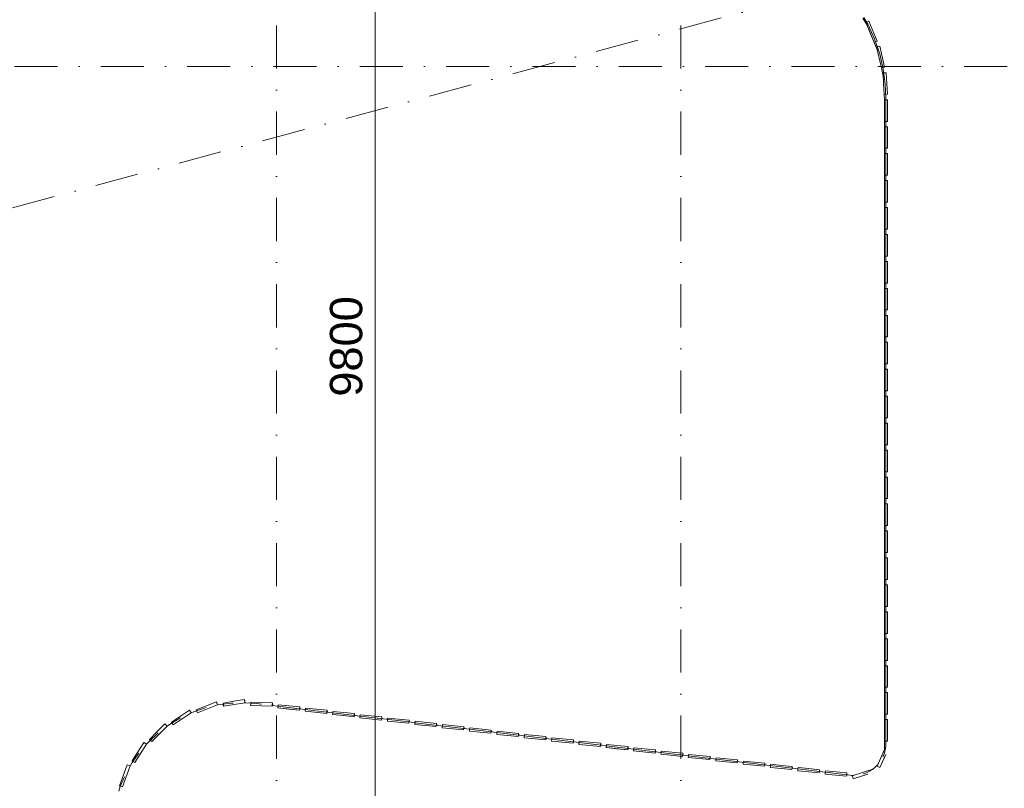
# Model space of a CAD drawing. Header units: millimetres. Extents: x -2530 to 151695, y -8763 to 71774.
# Tile 10 of 217: x 22412 to 31538, y 18094 to 25221. Entities that reach past the tile are written whole.
import ezdxf

# ---------------------------------------------------------------- set-up
doc = ezdxf.new("R2010")
doc.units = ezdxf.units.MM
doc.linetypes.add('RR_Level', pattern=[800, 400, -200, 0, -200])
for name, color, linetype, lineweight in [('A-____-____-DIMS', 211, 'Continuous', 9), ('A-____-____-DIMS-200', 211, 'Continuous', 9), ('A-FLOR-____-OTLN', 192, 'Continuous', 18), ('A-WALL-____-OTLN', 113, 'Continuous', 18), ('S-GRID-____-OTLN', 1, 'Continuous', 9)]:
    doc.layers.add(name, color=color, linetype=linetype, lineweight=lineweight)
doc.styles.add('Arial_2', font='arial.ttf', dxfattribs={"height": 300})
doc.dimstyles.new('1_5mm_interne_maten_en_details', dxfattribs={"dimscale": 304.8, "dimtxt": 1.004192, "dimasz": 1.83727, "dimexe": 0.984252, "dimexo": 0.0625, "dimgap": 0.098425, "dimtad": 1, "dimdec": 0, "dimlfac": 304.8, "dimzin": 0, "dimdsep": 46, "dimtxsty": 'Arial_2', "dimblk1": 'DOTSMALL', "dimblk2": 'DOTSMALL', "dimsah": 1, "dimcen": 0.09, "dimdle": 1.181102, "dimazin": 0, "dimtfac": 1, "dimtdec": 4, "dimtix": 1, "dimtmove": 0, "dimatfit": 3, "dimfxl": 0.003229, "dimfxlon": 1, "dimtvp": 1, "dimtfill": 1, "dimtolj": 1, "dimtzin": 0, "dimlwd": 13, "dimlwe": 13, "dimarcsym": 2})

# ---------------------------------------------------------------- blocks, each defined once
blk = doc.blocks.new('027_Gilde - ATC_FacadeModel_rvt-1-plot_V1 Copy 1')
at = {"layer": 'A-FLOR-____-OTLN', "color": 210}
for p, q in [((30273.9, 25179.9), (30237.9, 25241.7)), ((30336.2, 25043.1), (30273.9, 25179.9)), ((30336.2, 25043.1), (30345.2, 25016.6)), ((30345.2, 25016.6), (30383.6, 24903.7)), ((30383.6, 24903.7), (30416.4, 24763.9)), ((30435.4, 24625.8), (30416.4, 24763.9)), ((30441.5, 24491), (30435.4, 24625.8)), ((30441.5, 24491), (30441.5, 18513.2)), ((24125.5, 18838.5), (24008.4, 18797)), ((24125.5, 18838.5), (24140.8, 18842.2)), ((24368.8, 18884.1), (24246.3, 18867.7)), ((24390.1, 18884.8), (24368.8, 18884.1)), ((24499.6, 18887.3), (24611.2, 18879.5)), ((24611.2, 18879.5), (24653.4, 18874.4)), ((24753.4, 18862.3), (25260.2, 18801)), ((25260.2, 18801), (25568.2, 18763.8)), ((23792.3, 18680.4), (23896.8, 18743.9)), ((23906.1, 18748.4), (23896.8, 18743.9)), ((24008.4, 18797), (24001.9, 18793.9)), ((25568.2, 18763.8), (26020.9, 18709.1)), ((26020.9, 18709.1), (26075.4, 18702.5)), ((23792.3, 18680.4), (23779.5, 18670.7)), ((26075.4, 18702.5), (26582.6, 18641.2)), ((26582.6, 18641.2), (26781.6, 18617.1)), ((26781.6, 18617.1), (27288.7, 18555.8)), ((23608, 18525.9), (23589.4, 18504.8)), ((23608, 18525.9), (23696.3, 18607.8)), ((27288.7, 18555.8), (27542.3, 18525.2)), ((27542.3, 18525.2), (27597, 18518.6)), ((27597, 18518.6), (28556.6, 18402.6)), ((30426.7, 18420.1), (30435, 18451)), ((30439.9, 18482.2), (30435, 18451)), ((30441.5, 18513.2), (30439.9, 18482.2)), ((23455.4, 18333.5), (23516.8, 18419.6)), ((28556.6, 18402.6), (28611.4, 18396)), ((28611.4, 18396), (29625.8, 18273.4)), ((30415.1, 18390.1), (30412.2, 18384.6)), ((30426.7, 18420.1), (30415.1, 18390.1)), ((23455.4, 18333.5), (23436.5, 18300.1)), ((29625.8, 18273.4), (30105.5, 18215.4)), ((30289.6, 18252.3), (30261, 18238)), ((30316.2, 18269.3), (30289.6, 18252.3)), ((30316.2, 18269.3), (30340.5, 18288.7)), ((30362.6, 18310.5), (30340.5, 18288.7)), ((23344.3, 18111.5), (23382.5, 18198.8)), ((30105.5, 18215.4), (30136.5, 18213.2)), ((30136.5, 18213.2), (30142.9, 18213.5)), ((30230.9, 18226.8), (30261, 18238)), ((23344.3, 18111.5), (23330.1, 18066.9))]:
    blk.add_line(p, q, dxfattribs=at)
at = {"layer": 'A-WALL-____-OTLN', "color": 210}
for p, q in [((30226.6, 25234.7), (30267.1, 25169.7)), ((30226.6, 25234.7), (30267.1, 25169.7)), ((30256, 25196.7), (30269.9, 25202.4)), ((30269.9, 25202.4), (30256, 25196.7)), ((30256, 25196.7), (30332.2, 25011.3)), ((30256, 25196.7), (30294.1, 25104)), ((30283.7, 25208.1), (30269.9, 25202.4)), ((30283.7, 25208.1), (30269.9, 25202.4)), ((30359.9, 25022.7), (30283.7, 25208.1)), ((30359.9, 25022.7), (30283.7, 25208.1)), ((30332.2, 25011.3), (30294.1, 25104)), ((30332.2, 25011.3), (30346, 25017)), ((30346, 25017), (30332.2, 25011.3)), ((30332.2, 25011.3), (30361.3, 24940.4)), ((30332.2, 25011.3), (30352.3, 24962.3)), ((30359.9, 25022.7), (30346, 25017)), ((30359.9, 25022.7), (30346, 25017)), ((30361.3, 24940.4), (30352.3, 24962.3)), ((30354.8, 24968.9), (30369.5, 24972.2)), ((30369.5, 24972.2), (30354.8, 24968.9)), ((30354.8, 24968.9), (30399.2, 24773.4)), ((30399.2, 24773.4), (30354.8, 24968.9)), ((30384.1, 24975.5), (30369.5, 24972.2)), ((30384.1, 24975.5), (30369.5, 24972.2)), ((30428.4, 24780.1), (30384.1, 24975.5)), ((30428.4, 24780.1), (30384.1, 24975.5)), ((30399.2, 24773.4), (30428.4, 24780.1)), ((30413.8, 24776.8), (30399.2, 24773.4)), ((30399.2, 24773.4), (30416.2, 24698.6)), ((30399.2, 24773.4), (30416.2, 24698.6)), ((30428.4, 24780.1), (30413.8, 24776.8)), ((30414.5, 24727.9), (30444.5, 24729.6)), ((30444.5, 24729.6), (30414.5, 24727.9)), ((30414.5, 24727.9), (30420.2, 24627.8)), ((30414.5, 24727.9), (30420.2, 24627.8)), ((30444.5, 24729.6), (30450.1, 24629.5)), ((30450.1, 24629.5), (30444.5, 24729.6)), ((30425.8, 24527.8), (30420.2, 24627.8)), ((30425.8, 24527.8), (30420.2, 24627.8)), ((30455.8, 24529.5), (30450.1, 24629.5)), ((30455.8, 24529.5), (30450.1, 24629.5)), ((30425.8, 24527.8), (30455.8, 24529.5)), ((30455.8, 24529.5), (30425.8, 24527.8)), ((30425.8, 24527.8), (30428.6, 24479.2)), ((30425.8, 24527.8), (30428.6, 24479.2)), ((30426.5, 24479.2), (30426.5, 24278.7)), ((30426.5, 24479.2), (30456.5, 24479.2)), ((30456.5, 24479.2), (30426.5, 24479.2)), ((30426.5, 24278.7), (30426.5, 24479.2)), ((30456.5, 24278.7), (30456.5, 24479.2)), ((30456.5, 24278.7), (30456.5, 24479.2)), ((30426.5, 24278.7), (30426.5, 24229.2)), ((30426.5, 24278.7), (30456.5, 24278.7)), ((30456.5, 24278.7), (30426.5, 24278.7)), ((30426.5, 24278.7), (30426.5, 24229.2)), ((30426.5, 24229.2), (30426.5, 24028.8)), ((30426.5, 24229.2), (30456.5, 24229.2)), ((30456.5, 24229.2), (30426.5, 24229.2)), ((30426.5, 24028.8), (30426.5, 24229.2)), ((30456.5, 24028.8), (30456.5, 24229.2)), ((30456.5, 24028.8), (30456.5, 24229.2)), ((30426.5, 24028.8), (30426.5, 23979.3)), ((30426.5, 24028.8), (30456.5, 24028.8)), ((30456.5, 24028.8), (30426.5, 24028.8)), ((30426.5, 24028.8), (30426.5, 23979.3)), ((30426.5, 23979.3), (30426.5, 23778.9)), ((30426.5, 23979.3), (30456.5, 23979.3)), ((30456.5, 23979.3), (30426.5, 23979.3)), ((30426.5, 23778.9), (30426.5, 23979.3)), ((30456.5, 23778.9), (30456.5, 23979.3)), ((30456.5, 23778.9), (30456.5, 23979.3)), ((30426.5, 23778.9), (30426.5, 23729.4)), ((30426.5, 23778.9), (30456.5, 23778.9)), ((30456.5, 23778.9), (30426.5, 23778.9)), ((30426.5, 23778.9), (30426.5, 23729.4)), ((30426.5, 23729.4), (30426.5, 23529)), ((30426.5, 23729.4), (30456.5, 23729.4)), ((30456.5, 23729.4), (30426.5, 23729.4)), ((30426.5, 23529), (30426.5, 23729.4)), ((30456.5, 23529), (30456.5, 23729.4)), ((30456.5, 23529), (30456.5, 23729.4)), ((30426.5, 23529), (30426.5, 23479.5)), ((30426.5, 23529), (30456.5, 23529)), ((30456.5, 23529), (30426.5, 23529)), ((30426.5, 23529), (30426.5, 23479.5)), ((30426.5, 23479.5), (30426.5, 23279)), ((30426.5, 23479.5), (30456.5, 23479.5)), ((30456.5, 23479.5), (30426.5, 23479.5)), ((30426.5, 23279), (30426.5, 23479.5)), ((30456.5, 23279), (30456.5, 23479.5)), ((30456.5, 23279), (30456.5, 23479.5)), ((30426.5, 23279), (30426.5, 23229.5)), ((30426.5, 23279), (30456.5, 23279)), ((30456.5, 23279), (30426.5, 23279)), ((30426.5, 23279), (30426.5, 23229.5)), ((30426.5, 23229.5), (30426.5, 23029.1)), ((30426.5, 23229.5), (30456.5, 23229.5)), ((30456.5, 23229.5), (30426.5, 23229.5)), ((30426.5, 23029.1), (30426.5, 23229.5)), ((30456.5, 23029.1), (30456.5, 23229.5)), ((30456.5, 23029.1), (30456.5, 23229.5)), ((30426.5, 23029.1), (30426.5, 22979.6)), ((30426.5, 23029.1), (30456.5, 23029.1)), ((30456.5, 23029.1), (30426.5, 23029.1)), ((30426.5, 23029.1), (30426.5, 22979.6)), ((30426.5, 22979.6), (30426.5, 22779.2)), ((30426.5, 22979.6), (30456.5, 22979.6)), ((30456.5, 22979.6), (30426.5, 22979.6)), ((30426.5, 22779.2), (30426.5, 22979.6)), ((30456.5, 22779.2), (30456.5, 22979.6)), ((30456.5, 22779.2), (30456.5, 22979.6)), ((30426.5, 22779.2), (30426.5, 22729.7)), ((30426.5, 22779.2), (30456.5, 22779.2)), ((30456.5, 22779.2), (30426.5, 22779.2)), ((30426.5, 22779.2), (30426.5, 22729.7)), ((30426.5, 22729.7), (30426.5, 22529.3)), ((30426.5, 22729.7), (30456.5, 22729.7)), ((30456.5, 22729.7), (30426.5, 22729.7)), ((30426.5, 22529.3), (30426.5, 22729.7)), ((30456.5, 22529.3), (30456.5, 22729.7)), ((30456.5, 22529.3), (30456.5, 22729.7)), ((30426.5, 22529.3), (30426.5, 22479.8)), ((30426.5, 22529.3), (30456.5, 22529.3)), ((30456.5, 22529.3), (30426.5, 22529.3)), ((30426.5, 22529.3), (30426.5, 22479.8)), ((30426.5, 22479.8), (30426.5, 22279.3)), ((30426.5, 22479.8), (30456.5, 22479.8)), ((30456.5, 22479.8), (30426.5, 22479.8)), ((30426.5, 22279.3), (30426.5, 22479.8)), ((30456.5, 22279.3), (30456.5, 22479.8)), ((30456.5, 22279.3), (30456.5, 22479.8)), ((30426.5, 22279.3), (30426.5, 22229.8)), ((30426.5, 22279.3), (30456.5, 22279.3)), ((30456.5, 22279.3), (30426.5, 22279.3)), ((30426.5, 22279.3), (30426.5, 22229.8)), ((30426.5, 22229.8), (30426.5, 22029.4)), ((30426.5, 22229.8), (30456.5, 22229.8)), ((30456.5, 22229.8), (30426.5, 22229.8)), ((30426.5, 22029.4), (30426.5, 22229.8)), ((30456.5, 22029.4), (30456.5, 22229.8)), ((30456.5, 22029.4), (30456.5, 22229.8)), ((30426.5, 22029.4), (30426.5, 21979.9)), ((30426.5, 22029.4), (30456.5, 22029.4)), ((30456.5, 22029.4), (30426.5, 22029.4)), ((30426.5, 22029.4), (30426.5, 21979.9)), ((30426.5, 21979.9), (30426.5, 21779.5)), ((30426.5, 21979.9), (30456.5, 21979.9)), ((30456.5, 21979.9), (30426.5, 21979.9)), ((30426.5, 21779.5), (30426.5, 21979.9)), ((30456.5, 21779.5), (30456.5, 21979.9)), ((30456.5, 21779.5), (30456.5, 21979.9)), ((30426.5, 21779.5), (30426.5, 21730)), ((30426.5, 21779.5), (30456.5, 21779.5)), ((30456.5, 21779.5), (30426.5, 21779.5)), ((30426.5, 21779.5), (30426.5, 21730)), ((30426.5, 21730), (30426.5, 21529.6)), ((30426.5, 21730), (30456.5, 21730)), ((30456.5, 21730), (30426.5, 21730)), ((30426.5, 21529.6), (30426.5, 21730)), ((30456.5, 21529.6), (30456.5, 21730)), ((30456.5, 21529.6), (30456.5, 21730)), ((30426.5, 21529.6), (30426.5, 21480.1)), ((30426.5, 21529.6), (30456.5, 21529.6)), ((30456.5, 21529.6), (30426.5, 21529.6)), ((30426.5, 21529.6), (30426.5, 21480.1)), ((30426.5, 21480.1), (30426.5, 21279.6)), ((30426.5, 21480.1), (30456.5, 21480.1)), ((30456.5, 21480.1), (30426.5, 21480.1)), ((30426.5, 21279.6), (30426.5, 21480.1)), ((30456.5, 21279.6), (30456.5, 21480.1)), ((30456.5, 21279.6), (30456.5, 21480.1)), ((30426.5, 21279.6), (30426.5, 21230.2)), ((30426.5, 21279.6), (30456.5, 21279.6)), ((30456.5, 21279.6), (30426.5, 21279.6)), ((30426.5, 21279.6), (30426.5, 21230.2)), ((30426.5, 21230.2), (30426.5, 21029.7)), ((30426.5, 21230.2), (30456.5, 21230.2)), ((30456.5, 21230.2), (30426.5, 21230.2)), ((30426.5, 21029.7), (30426.5, 21230.2)), ((30456.5, 21029.7), (30456.5, 21230.2)), ((30456.5, 21029.7), (30456.5, 21230.2)), ((30426.5, 21029.7), (30426.5, 20980.2)), ((30426.5, 21029.7), (30456.5, 21029.7)), ((30456.5, 21029.7), (30426.5, 21029.7)), ((30426.5, 21029.7), (30426.5, 20980.2)), ((30426.5, 20980.2), (30426.5, 20779.8)), ((30426.5, 20980.2), (30456.5, 20980.2)), ((30456.5, 20980.2), (30426.5, 20980.2)), ((30426.5, 20779.8), (30426.5, 20980.2)), ((30456.5, 20779.8), (30456.5, 20980.2)), ((30456.5, 20779.8), (30456.5, 20980.2)), ((30426.5, 20779.8), (30426.5, 20730.3)), ((30426.5, 20779.8), (30456.5, 20779.8)), ((30456.5, 20779.8), (30426.5, 20779.8)), ((30426.5, 20779.8), (30426.5, 20730.3)), ((30426.5, 20730.3), (30426.5, 20529.9)), ((30426.5, 20730.3), (30456.5, 20730.3)), ((30456.5, 20730.3), (30426.5, 20730.3)), ((30426.5, 20529.9), (30426.5, 20730.3)), ((30456.5, 20529.9), (30456.5, 20730.3)), ((30456.5, 20529.9), (30456.5, 20730.3)), ((30426.5, 20529.9), (30426.5, 20480.4)), ((30426.5, 20529.9), (30456.5, 20529.9)), ((30456.5, 20529.9), (30426.5, 20529.9)), ((30426.5, 20529.9), (30426.5, 20480.4)), ((30426.5, 20480.4), (30426.5, 20279.9)), ((30426.5, 20480.4), (30456.5, 20480.4)), ((30456.5, 20480.4), (30426.5, 20480.4)), ((30426.5, 20279.9), (30426.5, 20480.4)), ((30456.5, 20279.9), (30456.5, 20480.4)), ((30456.5, 20279.9), (30456.5, 20480.4)), ((30426.5, 20279.9), (30426.5, 20230.5)), ((30426.5, 20279.9), (30456.5, 20279.9)), ((30456.5, 20279.9), (30426.5, 20279.9)), ((30426.5, 20279.9), (30426.5, 20230.5)), ((30426.5, 20230.5), (30426.5, 20030)), ((30426.5, 20230.5), (30456.5, 20230.5)), ((30456.5, 20230.5), (30426.5, 20230.5)), ((30426.5, 20030), (30426.5, 20230.5)), ((30456.5, 20030), (30456.5, 20230.5)), ((30456.5, 20030), (30456.5, 20230.5)), ((30426.5, 20030), (30426.5, 19980.5)), ((30426.5, 20030), (30456.5, 20030)), ((30456.5, 20030), (30426.5, 20030)), ((30426.5, 20030), (30426.5, 19980.5)), ((30426.5, 19980.5), (30426.5, 19780.1)), ((30426.5, 19980.5), (30456.5, 19980.5)), ((30456.5, 19980.5), (30426.5, 19980.5)), ((30426.5, 19780.1), (30426.5, 19980.5)), ((30456.5, 19780.1), (30456.5, 19980.5)), ((30456.5, 19780.1), (30456.5, 19980.5)), ((30426.5, 19780.1), (30426.5, 19730.6)), ((30426.5, 19780.1), (30456.5, 19780.1)), ((30456.5, 19780.1), (30426.5, 19780.1)), ((30426.5, 19780.1), (30426.5, 19730.6)), ((30426.5, 19730.6), (30426.5, 19530.2)), ((30426.5, 19730.6), (30456.5, 19730.6)), ((30456.5, 19730.6), (30426.5, 19730.6)), ((30426.5, 19530.2), (30426.5, 19730.6)), ((30456.5, 19530.2), (30456.5, 19730.6)), ((30456.5, 19530.2), (30456.5, 19730.6)), ((30426.5, 19530.2), (30426.5, 19480.7)), ((30426.5, 19530.2), (30456.5, 19530.2)), ((30456.5, 19530.2), (30426.5, 19530.2)), ((30426.5, 19530.2), (30426.5, 19480.7)), ((30426.5, 19480.7), (30426.5, 19280.2)), ((30426.5, 19480.7), (30456.5, 19480.7)), ((30456.5, 19480.7), (30426.5, 19480.7)), ((30426.5, 19280.2), (30426.5, 19480.7)), ((30456.5, 19280.2), (30456.5, 19480.7)), ((30456.5, 19280.2), (30456.5, 19480.7)), ((30426.5, 19280.2), (30426.5, 19230.8)), ((30426.5, 19280.2), (30456.5, 19280.2)), ((30456.5, 19280.2), (30426.5, 19280.2)), ((30426.5, 19280.2), (30426.5, 19230.8)), ((30426.5, 19230.8), (30426.5, 19030.3)), ((30426.5, 19230.8), (30456.5, 19230.8)), ((30456.5, 19230.8), (30426.5, 19230.8)), ((30426.5, 19030.3), (30426.5, 19230.8)), ((30456.5, 19030.3), (30456.5, 19230.8)), ((30456.5, 19030.3), (30456.5, 19230.8)), ((30426.5, 19030.3), (30426.5, 18980.8)), ((30426.5, 19030.3), (30456.5, 19030.3)), ((30456.5, 19030.3), (30426.5, 19030.3)), ((30426.5, 19030.3), (30426.5, 18980.8)), ((24235.2, 18894.4), (24048.7, 18821.8)), ((24048.7, 18821.8), (24235.2, 18894.4)), ((24235.2, 18894.4), (24245.6, 18867.6)), ((24240.4, 18881), (24235.2, 18894.4)), ((24297.6, 18884.6), (24396.4, 18900.5)), ((24297.6, 18884.6), (24396.4, 18900.5)), ((24495.1, 18916.4), (24396.4, 18900.5)), ((24495.1, 18916.4), (24396.4, 18900.5)), ((24495.1, 18916.4), (24499.7, 18887.8)), ((24499.7, 18887.8), (24495.1, 18916.4)), ((24495.1, 18916.4), (24502.1, 18887.1)), ((24502.1, 18887.1), (24495.1, 18916.4)), ((24553.7, 18892.3), (24553.4, 18883.5)), ((24553.4, 18883.5), (24553.7, 18892.3)), ((24553.7, 18892.3), (24653.9, 18889)), ((24553.7, 18892.3), (24653.9, 18889)), ((30426.5, 18980.8), (30426.5, 18780.4)), ((30426.5, 18980.8), (30456.5, 18980.8)), ((30456.5, 18980.8), (30426.5, 18980.8)), ((30426.5, 18780.4), (30426.5, 18980.8)), ((30456.5, 18780.4), (30456.5, 18980.8)), ((30456.5, 18780.4), (30456.5, 18980.8)), ((23986.1, 18818.2), (23818.3, 18707.8)), ((23818.3, 18707.8), (23986.1, 18818.2)), ((23986.1, 18818.2), (24001.8, 18794.2)), ((24001.8, 18794.2), (23986.1, 18818.2)), ((24048.7, 18821.8), (24051.1, 18812.1)), ((24048.7, 18821.8), (24052.3, 18812.6)), ((24052.3, 18812.6), (24048.7, 18821.8)), ((24048.7, 18821.8), (24051.1, 18812.1)), ((24054.1, 18807.9), (24059.1, 18795)), ((24059.1, 18795), (24054.1, 18807.9)), ((24059.1, 18795), (24245.6, 18867.6)), ((24059.1, 18795), (24245.6, 18867.6)), ((24245.6, 18867.6), (24240.4, 18881)), ((24297.6, 18884.6), (24299.2, 18874.8)), ((24299.2, 18874.8), (24297.6, 18884.6)), ((24302.3, 18856), (24299.9, 18870.3)), ((24302.3, 18856), (24300, 18869.9)), ((24302.3, 18856), (24401, 18871.9)), ((24302.3, 18856), (24401, 18871.9)), ((24302.3, 18856), (24302.9, 18853.5)), ((24302.9, 18853.5), (24302.3, 18856)), ((24499.7, 18887.8), (24401, 18871.9)), ((24401, 18871.9), (24499.7, 18887.8)), ((24552.8, 18863.1), (24553.3, 18877.7)), ((24552.8, 18863.1), (24553.3, 18877.7)), ((24552.8, 18863.1), (24653, 18859.8)), ((24552.8, 18863.1), (24653, 18859.8)), ((24753.1, 18856.5), (24653, 18859.8)), ((24653, 18859.8), (24753.1, 18856.5)), ((24754.1, 18885.7), (24653.9, 18889)), ((24754.1, 18885.7), (24653.9, 18889)), ((24753.1, 18856.5), (24753.6, 18871.1)), ((24753.1, 18856.5), (24753.6, 18871.1)), ((24754.1, 18885.7), (24753.6, 18871.1)), ((24753.6, 18871.1), (24754.1, 18885.7)), ((24754.1, 18885.7), (24760.1, 18861.5)), ((24760.1, 18861.5), (24754.1, 18885.7)), ((24807.4, 18855.8), (24805.7, 18839.1)), ((24805.7, 18839.1), (24807.2, 18853.7)), ((24805.7, 18839.1), (24905.6, 18829.1)), ((24805.7, 18839.1), (25005.4, 18819.2)), ((24808.6, 18868.2), (24807.4, 18855.8)), ((24807.4, 18855.8), (24808.6, 18868.2)), ((25008.3, 18848.4), (24808.6, 18868.2)), ((24808.6, 18868.2), (24908.4, 18858.3)), ((25005.4, 18819.2), (24905.6, 18829.1)), ((25008.3, 18848.4), (24908.4, 18858.3)), ((25005.4, 18819.2), (25008.3, 18848.4)), ((25005.4, 18819.2), (25006.8, 18833.8)), ((25008.3, 18848.4), (25006.8, 18833.8)), ((25012.7, 18831), (25008.3, 18848.4)), ((25012.7, 18831), (25008.3, 18848.4)), ((25059.3, 18808.4), (25061, 18825.1)), ((25059.3, 18808.4), (25060.8, 18823)), ((25059.3, 18808.4), (25259, 18788.6)), ((25059.3, 18808.4), (25259, 18788.6)), ((25062.2, 18837.6), (25061, 18825.1)), ((25061, 18825.1), (25062.2, 18837.6)), ((25261.8, 18817.8), (25062.2, 18837.6)), ((25062.2, 18837.6), (25162, 18827.7)), ((25261.8, 18817.8), (25162, 18827.7)), ((25261.8, 18817.8), (25259, 18788.6)), ((25259, 18788.6), (25260.4, 18803.2)), ((25260.4, 18803.2), (25261.8, 18817.8)), ((25266.2, 18800.3), (25261.8, 18817.8)), ((25266.2, 18800.3), (25261.8, 18817.8)), ((25315.8, 18806.9), (25314.6, 18794.5)), ((25314.6, 18794.5), (25315.8, 18806.9)), ((25315.8, 18806.9), (25415.6, 18797)), ((25315.8, 18806.9), (25415.6, 18797)), ((23834, 18683.8), (24001.8, 18794.2)), ((23834, 18683.8), (24001.8, 18794.2)), ((25312.9, 18777.7), (25314.4, 18792.3)), ((25312.9, 18777.7), (25314.4, 18792.3)), ((25312.9, 18777.7), (25412.7, 18767.8)), ((25312.9, 18777.7), (25412.7, 18767.8)), ((25512.5, 18757.9), (25412.7, 18767.8)), ((25412.7, 18767.8), (25512.5, 18757.9)), ((25515.4, 18787.2), (25415.6, 18797)), ((25515.4, 18787.2), (25415.6, 18797)), ((25512.5, 18757.9), (25514, 18772.5)), ((25512.5, 18757.9), (25514, 18772.5)), ((25515.4, 18787.2), (25514, 18772.5)), ((25514, 18772.5), (25515.4, 18787.2)), ((25515.4, 18787.2), (25519.8, 18769.7)), ((25519.8, 18769.7), (25515.4, 18787.2)), ((25569.4, 18776.3), (25566.5, 18747)), ((25566.5, 18747), (25569.4, 18776.3)), ((25566.5, 18747), (25766.1, 18727.3)), ((25566.5, 18747), (25766.1, 18727.3)), ((25769, 18756.5), (25569.4, 18776.3)), ((25569.4, 18776.3), (25769, 18756.5)), ((25769, 18756.5), (25766.1, 18727.3)), ((25766.1, 18727.3), (25769, 18756.5)), ((25773.3, 18739), (25769, 18756.5)), ((25773.3, 18739), (25769, 18756.5)), ((25821.8, 18733.2), (25820.1, 18716.3)), ((25820.1, 18716.3), (25821.6, 18731)), ((25820.1, 18716.3), (25919.9, 18706.5)), ((25820.1, 18716.3), (26019.7, 18696.6)), ((25823, 18745.6), (25821.8, 18733.2)), ((25821.8, 18733.2), (25823, 18745.6)), ((26022.5, 18725.9), (25823, 18745.6)), ((25823, 18745.6), (25922.8, 18735.8)), ((26022.5, 18725.9), (25922.8, 18735.8)), ((26019.7, 18696.6), (26022.5, 18725.9)), ((26019.7, 18696.6), (26021.1, 18711.3)), ((26022.5, 18725.9), (26021.1, 18711.3)), ((26022.5, 18725.9), (26026.8, 18708.4)), ((26026.8, 18708.4), (26022.5, 18725.9)), ((26076.6, 18715), (26073.7, 18685.6)), ((26075.4, 18702.5), (26076.6, 18715)), ((26276.1, 18695.3), (26076.6, 18715)), ((26076.6, 18715), (26276.1, 18695.3)), ((30426.5, 18780.4), (30426.5, 18730.9)), ((30426.5, 18780.4), (30456.5, 18780.4)), ((30456.5, 18780.4), (30426.5, 18780.4)), ((30426.5, 18780.4), (30426.5, 18730.9)), ((30426.5, 18730.9), (30426.5, 18530.5)), ((30426.5, 18730.9), (30456.5, 18730.9)), ((30456.5, 18730.9), (30426.5, 18730.9)), ((30426.5, 18730.9), (30426.5, 18630.7)), ((30456.5, 18730.9), (30456.5, 18630.7)), ((30456.5, 18530.5), (30456.5, 18730.9)), ((23616.9, 18547.2), (23687.9, 18619.4)), ((23616.9, 18547.2), (23687.9, 18619.4)), ((23758.8, 18691.5), (23687.9, 18619.4)), ((23758.8, 18691.5), (23687.9, 18619.4)), ((23779.3, 18671.4), (23708.3, 18599.3)), ((23708.3, 18599.3), (23779.3, 18671.4)), ((23758.8, 18691.5), (23779.3, 18671.4)), ((23779.3, 18671.4), (23758.8, 18691.5)), ((23818.3, 18707.8), (23821.1, 18697.9)), ((23818.3, 18707.8), (23823.7, 18699.5)), ((23823.7, 18699.5), (23818.3, 18707.8)), ((23818.3, 18707.8), (23821.1, 18697.9)), ((23826.5, 18695.2), (23834, 18683.8)), ((23834, 18683.8), (23826.5, 18695.2)), ((26019.7, 18696.6), (25919.9, 18706.5)), ((26073.7, 18685.6), (26075.2, 18700.3)), ((26073.7, 18685.6), (26273.2, 18666)), ((26073.7, 18685.6), (26273.2, 18666)), ((26273.2, 18666), (26274.7, 18680.6)), ((26273.2, 18666), (26274.5, 18678.4)), ((26274.5, 18678.4), (26276.1, 18695.3)), ((26276.1, 18695.3), (26274.7, 18680.6)), ((26280.4, 18677.7), (26276.1, 18695.3)), ((26280.4, 18677.7), (26276.1, 18695.3)), ((26330.2, 18684.3), (26327.3, 18654.9)), ((26327.3, 18654.9), (26330.2, 18684.3)), ((26327.3, 18654.9), (26526.8, 18635.3)), ((26327.3, 18654.9), (26526.8, 18635.3)), ((26529.7, 18664.7), (26330.2, 18684.3)), ((26330.2, 18684.3), (26529.7, 18664.7)), ((26529.7, 18664.7), (26526.8, 18635.3)), ((26526.8, 18635.3), (26529.7, 18664.7)), ((26529.7, 18664.7), (26533.9, 18647.1)), ((26533.9, 18647.1), (26529.7, 18664.7)), ((26580.9, 18624.3), (26582.4, 18639)), ((26580.9, 18624.3), (26582.4, 18639)), ((26580.9, 18624.3), (26780.4, 18604.7)), ((26580.9, 18624.3), (26780.4, 18604.7)), ((26583.8, 18653.7), (26582.6, 18641.2)), ((26582.6, 18641.2), (26583.8, 18653.7)), ((26783.2, 18634.1), (26583.8, 18653.7)), ((26583.8, 18653.7), (26783.2, 18634.1)), ((26780.4, 18604.7), (26781.8, 18619.4)), ((26780.4, 18604.7), (26781.8, 18619.4)), ((26783.2, 18634.1), (26781.8, 18619.4)), ((26781.8, 18619.4), (26783.2, 18634.1)), ((26787.4, 18616.4), (26783.2, 18634.1)), ((26787.4, 18616.4), (26783.2, 18634.1)), ((26837.4, 18623), (26836.2, 18610.5)), ((26836.2, 18610.5), (26837.4, 18623)), ((27036.8, 18603.5), (26837.4, 18623)), ((26837.4, 18623), (27036.8, 18603.5)), ((30426.5, 18530.5), (30426.5, 18630.7)), ((30456.5, 18530.5), (30456.5, 18630.7)), ((23616.9, 18547.2), (23620.2, 18537.2)), ((23616.9, 18547.2), (23623.7, 18540.5)), ((23623.7, 18540.5), (23616.9, 18547.2)), ((23616.9, 18547.2), (23620.2, 18537.2)), ((23637.3, 18527.1), (23627.1, 18537.2)), ((23637.3, 18527.1), (23627.7, 18536.6)), ((23637.3, 18527.1), (23708.3, 18599.3)), ((23637.3, 18527.1), (23708.3, 18599.3)), ((26836.2, 18610.5), (26834.5, 18593.6)), ((26834.5, 18593.6), (26836.2, 18610.5)), ((26834.5, 18593.6), (27033.9, 18574)), ((26834.5, 18593.6), (27033.9, 18574)), ((27035.2, 18586.5), (27033.9, 18574)), ((27033.9, 18574), (27035.2, 18586.5)), ((27036.8, 18603.5), (27035.2, 18586.5)), ((27035.2, 18586.5), (27036.8, 18603.5)), ((27040.9, 18585.8), (27036.8, 18603.5)), ((27040.9, 18585.8), (27036.8, 18603.5)), ((27088.2, 18562.9), (27089.6, 18577.6)), ((27088.2, 18562.9), (27089.6, 18577.6)), ((27088.2, 18562.9), (27187.8, 18553.1)), ((27088.2, 18562.9), (27287.5, 18543.4)), ((27091, 18592.4), (27089.8, 18579.9)), ((27089.8, 18579.9), (27091, 18592.4)), ((27290.4, 18572.9), (27091, 18592.4)), ((27091, 18592.4), (27190.7, 18582.6)), ((27287.5, 18543.4), (27187.8, 18553.1)), ((27290.4, 18572.9), (27190.7, 18582.6)), ((27287.5, 18543.4), (27290.4, 18572.9)), ((27287.5, 18543.4), (27288.9, 18558.1)), ((27290.4, 18572.9), (27288.9, 18558.1)), ((27294.4, 18555.2), (27290.4, 18572.9)), ((27294.4, 18555.2), (27290.4, 18572.9)), ((27343.4, 18549.2), (27341.7, 18532.2)), ((27341.7, 18532.2), (27343.4, 18549.2)), ((27341.7, 18532.2), (27441.4, 18522.5)), ((27341.7, 18532.2), (27541.1, 18512.7)), ((27344.6, 18561.7), (27343.4, 18549.2)), ((27343.4, 18549.2), (27344.6, 18561.7)), ((27544, 18542.2), (27344.6, 18561.7)), ((27344.6, 18561.7), (27444.3, 18552)), ((27544, 18542.2), (27444.3, 18552)), ((27544, 18542.2), (27541.1, 18512.7)), ((27541.1, 18512.7), (27544, 18542.2)), ((27547.9, 18524.5), (27544, 18542.2)), ((27547.9, 18524.5), (27544, 18542.2)), ((27598.2, 18531), (27595.3, 18501.5)), ((27597, 18518.6), (27598.2, 18531)), ((27797.5, 18511.6), (27598.2, 18531)), ((27598.2, 18531), (27797.5, 18511.6)), ((30426.5, 18530.5), (30426.5, 18453.5)), ((30426.5, 18530.5), (30456.5, 18530.5)), ((30456.5, 18530.5), (30426.5, 18530.5)), ((30426.5, 18530.5), (30426.5, 18475.9)), ((23563.5, 18520.1), (23453.9, 18347.4)), ((23453.9, 18347.4), (23563.5, 18520.1)), ((23478.2, 18332), (23587.8, 18504.7)), ((23478.2, 18332), (23587.8, 18504.7)), ((23563.5, 18520.1), (23587.8, 18504.7)), ((23587.8, 18504.7), (23563.5, 18520.1)), ((27541.1, 18512.7), (27441.4, 18522.5)), ((27595.3, 18501.5), (27596.8, 18516.3)), ((27595.3, 18501.5), (27794.7, 18482.1)), ((27595.3, 18501.5), (27794.7, 18482.1)), ((27794.7, 18482.1), (27796.1, 18496.8)), ((27794.7, 18482.1), (27795.9, 18494.5)), ((27795.9, 18494.5), (27797.5, 18511.6)), ((27797.5, 18511.6), (27796.1, 18496.8)), ((27801.4, 18493.9), (27797.5, 18511.6)), ((27801.4, 18493.9), (27797.5, 18511.6)), ((27848.9, 18470.8), (27851.8, 18500.4)), ((27848.9, 18470.8), (27850.4, 18485.6)), ((27848.9, 18470.8), (27948.6, 18461.1)), ((27848.9, 18470.8), (28048.2, 18451.4)), ((27851.8, 18500.4), (27850.6, 18487.9)), ((28051.1, 18481), (27851.8, 18500.4)), ((27851.8, 18500.4), (28051.1, 18481)), ((28048.2, 18451.4), (27948.6, 18461.1)), ((28048.2, 18451.4), (28049.7, 18466.2)), ((28049.4, 18463.9), (28048.2, 18451.4)), ((28051.1, 18481), (28049.4, 18463.9)), ((28049.7, 18466.2), (28051.1, 18481)), ((28054.9, 18463.2), (28051.1, 18481)), ((28054.9, 18463.2), (28051.1, 18481)), ((28102.5, 18440.1), (28105.4, 18469.7)), ((28102.5, 18440.1), (28104, 18454.9)), ((28102.5, 18440.1), (28301.8, 18420.8)), ((28102.5, 18440.1), (28301.8, 18420.8)), ((28104.2, 18457.3), (28104, 18454.9)), ((28105.4, 18469.7), (28104.2, 18457.3)), ((28304.7, 18450.4), (28105.4, 18469.7)), ((28105.4, 18469.7), (28304.7, 18450.4)), ((28304.7, 18450.4), (28303, 18433.2)), ((28303, 18433.2), (28304.7, 18450.4)), ((28308.4, 18432.6), (28304.7, 18450.4)), ((28308.4, 18432.6), (28304.7, 18450.4)), ((28359, 18439.1), (28357.8, 18426.6)), ((28357.8, 18426.6), (28359, 18439.1)), ((28558.2, 18419.8), (28359, 18439.1)), ((28359, 18439.1), (28558.2, 18419.8)), ((30439.3, 18482.7), (30358.6, 18299.5)), ((30439.3, 18482.7), (30399, 18391.1)), ((30426.5, 18453.5), (30426.5, 18475.9)), ((23453.9, 18347.4), (23457.9, 18336.9)), ((23453.9, 18347.4), (23461.8, 18342.4)), ((23461.8, 18342.4), (23453.9, 18347.4)), ((23453.9, 18347.4), (23457.9, 18336.9)), ((28303, 18433.2), (28301.8, 18420.8)), ((28301.8, 18420.8), (28303, 18433.2)), ((28357.8, 18426.6), (28356.1, 18409.4)), ((28356.1, 18409.4), (28357.8, 18426.6)), ((28356.1, 18409.4), (28555.4, 18390.1)), ((28356.1, 18409.4), (28555.4, 18390.1)), ((28558.2, 18419.8), (28555.4, 18390.1)), ((28555.4, 18390.1), (28558.2, 18419.8)), ((28561.9, 18402), (28558.2, 18419.8)), ((28561.9, 18402), (28558.2, 18419.8)), ((28611.4, 18396), (28609.7, 18378.8)), ((28609.7, 18378.8), (28611.4, 18396)), ((28609.7, 18378.8), (28808.9, 18359.5)), ((28609.7, 18378.8), (28808.9, 18359.5)), ((28612.6, 18408.4), (28611.4, 18396)), ((28611.4, 18396), (28612.6, 18408.4)), ((28811.8, 18389.1), (28612.6, 18408.4)), ((28612.6, 18408.4), (28811.8, 18389.1)), ((28810.1, 18371.9), (28808.9, 18359.5)), ((28808.9, 18359.5), (28810.1, 18371.9)), ((28811.8, 18389.1), (28810.1, 18371.9)), ((28810.1, 18371.9), (28811.8, 18389.1)), ((28815.3, 18371.3), (28811.8, 18389.1)), ((28815.3, 18371.3), (28811.8, 18389.1)), ((28865, 18365.3), (28863.3, 18348.1)), ((28863.3, 18348.1), (28865, 18365.3)), ((28863.3, 18348.1), (28962.9, 18338.5)), ((28863.3, 18348.1), (29062.5, 18328.9)), ((28866.2, 18377.8), (28865, 18365.3)), ((28865, 18365.3), (28866.2, 18377.8)), ((29065.4, 18358.5), (28866.2, 18377.8)), ((28866.2, 18377.8), (28965.8, 18368.1)), ((29065.4, 18358.5), (28965.8, 18368.1)), ((29065.4, 18358.5), (29062.5, 18328.9)), ((29062.5, 18328.9), (29065.4, 18358.5)), ((29068.7, 18340.7), (29065.4, 18358.5)), ((29068.7, 18340.7), (29065.4, 18358.5)), ((29119.8, 18347.1), (29118.6, 18334.7)), ((29118.6, 18334.7), (29119.8, 18347.1)), ((29319, 18327.9), (29119.8, 18347.1)), ((29119.8, 18347.1), (29319, 18327.9)), ((30358.6, 18299.5), (30399, 18391.1)), ((30386.1, 18287.4), (30439.2, 18407.9)), ((30386.1, 18287.4), (30426.4, 18379)), ((30439.2, 18407.9), (30426.4, 18379)), ((23408.6, 18311.7), (23336.9, 18117.4)), ((23336.9, 18117.4), (23408.6, 18311.7)), ((23364.1, 18107.3), (23435.7, 18301.6)), ((23364.1, 18107.3), (23435.7, 18301.6)), ((23408.6, 18311.7), (23435.7, 18301.6)), ((23435.7, 18301.6), (23408.6, 18311.7)), ((23466.9, 18339.2), (23478.2, 18332)), ((23478.2, 18332), (23466.9, 18339.2)), ((29062.5, 18328.9), (28962.9, 18338.5)), ((29118.6, 18334.7), (29116.9, 18317.4)), ((29116.9, 18317.4), (29118.6, 18334.7)), ((29116.9, 18317.4), (29316.1, 18298.2)), ((29116.9, 18317.4), (29316.1, 18298.2)), ((29317.3, 18310.6), (29316.1, 18298.2)), ((29316.1, 18298.2), (29317.3, 18310.6)), ((29319, 18327.9), (29317.3, 18310.6)), ((29317.3, 18310.6), (29319, 18327.9)), ((29322.1, 18310.1), (29319, 18327.9)), ((29322.1, 18310.1), (29319, 18327.9)), ((29372.2, 18304), (29370.5, 18286.7)), ((29370.5, 18286.7), (29372.2, 18304)), ((29370.5, 18286.7), (29470.1, 18277.1)), ((29370.5, 18286.7), (29470.1, 18277.1)), ((29373.4, 18316.4), (29372.2, 18304)), ((29372.2, 18304), (29373.4, 18316.4)), ((29373.4, 18316.4), (29472.9, 18306.9)), ((29373.4, 18316.4), (29472.9, 18306.9)), ((29569.7, 18267.6), (29470.1, 18277.1)), ((29470.1, 18277.1), (29569.7, 18267.6)), ((29572.5, 18297.3), (29472.9, 18306.9)), ((29572.5, 18297.3), (29472.9, 18306.9)), ((29570.9, 18280), (29569.7, 18267.6)), ((29569.7, 18267.6), (29570.9, 18280)), ((29572.5, 18297.3), (29570.9, 18280)), ((29570.9, 18280), (29572.5, 18297.3)), ((29575.5, 18279.4), (29572.5, 18297.3)), ((29575.5, 18279.4), (29572.5, 18297.3)), ((29624.1, 18256), (29625.5, 18270.9)), ((29624.1, 18256), (29625.5, 18270.9)), ((29624.1, 18256), (29723.7, 18246.5)), ((29624.1, 18256), (29723.7, 18246.5)), ((29625.8, 18273.4), (29625.5, 18270.9)), ((29625.5, 18270.9), (29625.8, 18273.4)), ((29627, 18285.8), (29625.8, 18273.4)), ((29625.8, 18273.4), (29627, 18285.8)), ((29627, 18285.8), (29726.5, 18276.2)), ((29627, 18285.8), (29726.5, 18276.2)), ((29826.1, 18266.7), (29726.5, 18276.2)), ((29826.1, 18266.7), (29726.5, 18276.2)), ((29826.1, 18266.7), (29824.7, 18251.8)), ((29824.7, 18251.8), (29826.1, 18266.7)), ((29826.1, 18266.7), (29828.9, 18248.8)), ((29828.9, 18248.8), (29826.1, 18266.7)), ((29880.5, 18255.1), (29879.4, 18242.7)), ((29879.4, 18242.7), (29880.5, 18255.1)), ((30079.7, 18236), (29880.5, 18255.1)), ((29880.5, 18255.1), (30079.7, 18236)), ((30319.2, 18271.9), (30129.4, 18209)), ((30319.2, 18271.9), (30224.3, 18240.5)), ((30358.6, 18299.5), (30386.1, 18287.4)), ((30386.1, 18287.4), (30358.6, 18299.5)), ((29823.3, 18236.9), (29723.7, 18246.5)), ((29723.7, 18246.5), (29823.3, 18236.9)), ((29823.3, 18236.9), (29824.4, 18249.3)), ((29823.3, 18236.9), (29824.4, 18249.3)), ((29824.4, 18249.3), (29824.7, 18251.8)), ((29824.4, 18249.3), (29824.7, 18251.8)), ((29877.7, 18225.3), (29879.1, 18240.2)), ((29877.7, 18225.3), (29879.1, 18240.2)), ((29877.7, 18225.3), (30076.8, 18206.3)), ((29877.7, 18225.3), (30076.8, 18206.3)), ((29879.4, 18242.7), (29879.1, 18240.2)), ((29879.1, 18240.2), (29879.4, 18242.7)), ((30076.8, 18206.3), (30078, 18218.7)), ((30076.8, 18206.3), (30078, 18218.7)), ((30078, 18218.7), (30078.3, 18221.2)), ((30078, 18218.7), (30078.3, 18221.2)), ((30079.7, 18236), (30078.3, 18221.2)), ((30078.3, 18221.2), (30079.7, 18236)), ((30082.1, 18218.2), (30079.7, 18236)), ((30082.1, 18218.2), (30079.7, 18236)), ((30129.4, 18209), (30224.3, 18240.5)), ((30129.4, 18209), (30134.2, 18194.8)), ((30134.2, 18194.8), (30129.4, 18209)), ((30138.9, 18180.6), (30134.2, 18194.8)), ((30138.9, 18180.6), (30134.2, 18194.8)), ((30138.9, 18180.6), (30274.2, 18225.5)), ((30138.9, 18180.6), (30233.8, 18212.1)), ((30274.2, 18225.5), (30233.8, 18212.1)), ((23336.9, 18117.4), (23342.3, 18105.1)), ((23336.9, 18117.4), (23345.5, 18114.2)), ((23345.5, 18114.2), (23336.9, 18117.4)), ((23336.9, 18117.4), (23342.3, 18105.1)), ((23351.5, 18112), (23364.1, 18107.3)), ((23364.1, 18107.3), (23351.5, 18112))]:
    blk.add_line(p, q, dxfattribs=at)
blk = doc.blocks.new('DIMBLOCK45-plot_V1 Copy 1')
at = {"layer": 'A-____-____-DIMS-200', "lineweight": 25}
h = blk.add_hatch(color=256, dxfattribs=at)
edge = h.paths.add_edge_path()
edge.add_arc((25706.8, 27086.8), 70, 0, 360)
h = blk.add_hatch(color=256, dxfattribs=at)
edge = h.paths.add_edge_path()
edge.add_arc((25706.8, 17286.8), 70, 0, 360)
at = {"layer": 'A-____-____-DIMS-200', "lineweight": 13}
for p, q in [((25406.8, 27086.8), (26006.8, 27086.8)), ((25706.8, 27086.8), (25406.8, 27086.8)), ((25706.8, 16926.8), (25706.8, 27086.8)), ((25406.8, 17286.8), (26006.8, 17286.8)), ((25706.8, 17286.8), (25406.8, 17286.8))]:
    blk.add_line(p, q, dxfattribs=at)
at = {"layer": 'A-____-____-DIMS-200', "lineweight": 25}
for centre in [(25706.8, 27086.8), (25706.8, 17286.8)]:
    blk.add_circle(centre, 70, dxfattribs=at)
at = {"layer": 'A-____-____-DIMS-200', "color": 0, "lineweight": 13, "insert": (25287.4, 21725.3), "char_height": 300, "width": 1107.531, "attachment_point": 1, "rotation": 90, "line_spacing_factor": 0.941778, "style": 'Arial_2', "bg_fill": 3, "box_fill_scale": 1.25, "bg_fill_color": 256, "bg_fill_true_color": 13158600, "bg_fill_transparency": 0}
blk.add_mtext('9800', dxfattribs=at)
blk = doc.blocks.new('_DotSmall')
at = {"color": 0, "linetype": 'ByBlock', "const_width": 0.5}
blk.add_lwpolyline([(-0.0625, 0, 1), (0.0625, 0, 1)], format="xyb", close=True, dxfattribs=at)

msp = doc.modelspace()

# ---------------------------------------------------------------- linework, layer by layer
at = {"layer": 'S-GRID-____-OTLN', "linetype": 'RR_Level'}
for p, q in [((24791.4834, 70774.2271), (24791.4834, -6763.3674)), ((28541.4834, 70774.2271), (28541.4834, -6763.3674)), ((90741.8331, 41804.0137), (-68.3933, 17471.4868))]:
    msp.add_line(p, q, dxfattribs=at)

# ---------------------------------------------------------------- block references
at = {"lineweight": 5}
msp.add_blockref('027_Gilde - ATC_FacadeModel_rvt-1-plot_V1 Copy 1', (0, 0), dxfattribs=at)

# ---------------------------------------------------------------- next in the draw order: dimensions: what is measured, and where the dimension line sits
at = {"layer": 'A-____-____-DIMS', "lineweight": 13}
dim = msp.add_linear_dim(base=(25706.8196, 27086.7966), p1=(25406.8196, 17286.7966), p2=(25406.8196, 27086.7966), angle=90, dimstyle='1_5mm_interne_maten_en_details', override={"dimpost": '<>', "dimfxl": 9800}, dxfattribs=at)
dim.commit()
dim.dimension.update_dxf_attribs({"geometry": 'DIMBLOCK45-plot_V1 Copy 1', "text_midpoint": (25523.6477, 22186.7966)})

# ---------------------------------------------------------------- next in the draw order: linework, layer by layer
at = {"layer": 'S-GRID-____-OTLN', "linetype": 'RR_Level'}
msp.add_line((72370.1525, 24786.7966), (-34.3191, 24786.7966), dxfattribs=at)

doc.saveas('drawing.dxf')
